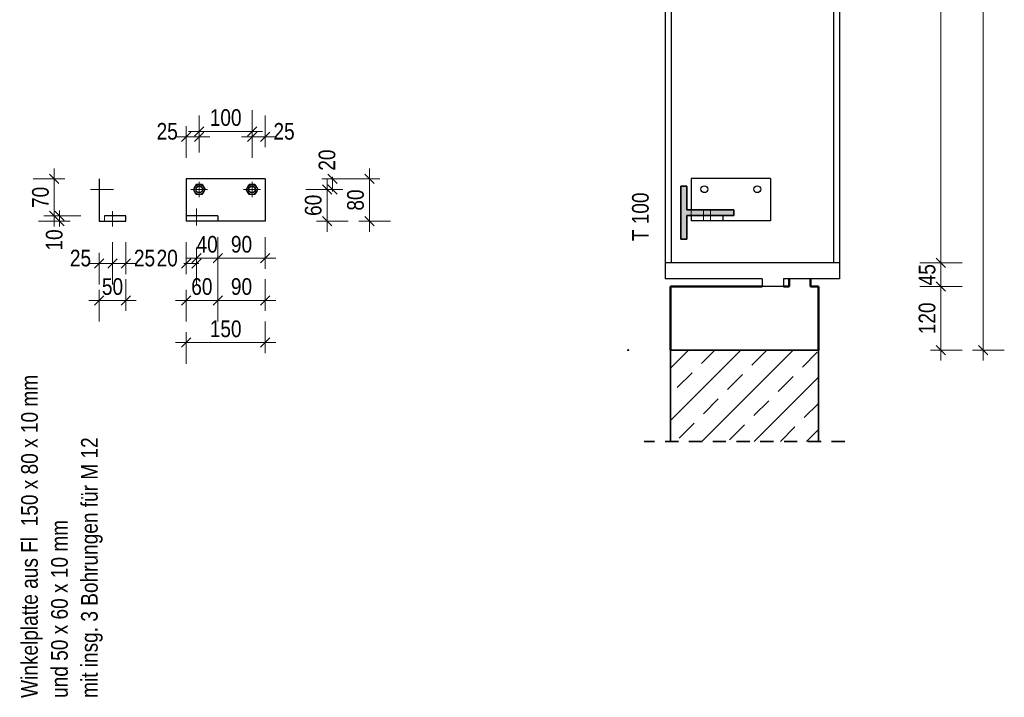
# Model space of a CAD drawing. Header units: millimetres. Extents: x 0 to 91, y -53.4 to 42.
# Tile 87 of 180: x 81.7 to 91, y -26.9 to -20.5. Entities that reach past the tile are written whole.
import ezdxf

# ---------------------------------------------------------------- set-up
doc = ezdxf.new("R2010")
doc.units = ezdxf.units.MM
doc.linetypes.add('DASHDOT', pattern=[1, 0.5, -0.25, 0, -0.25])
doc.linetypes.add('HIDDEN', pattern=[0.375, 0.25, -0.125])
doc.styles.add('Arial Narrow', font='ARIALN.TTF')
doc.dimstyles.new('Arch_Strakon_dimstyle', dxfattribs={"dimtxt": 1, "dimasz": 1, "dimexe": 1.25, "dimexo": 0.0625, "dimgap": 1, "dimtad": 0, "dimdec": 5, "dimzin": 12, "dimdsep": 46, "dimtxsty": 'Arial Narrow', "dimblk": 'Arrowhead_Tick', "dimsah": 1, "dimcen": 0, "dimse1": 1, "dimse2": 1, "dimclrd": 6, "dimclrt": 2, "dimazin": 0, "dimtfac": 1, "dimtdec": 4, "dimtmove": 0, "dimatfit": 3, "dimldrblk": 'NONE', "dimfxl": 1, "dimtvp": 1, "dimtolj": 1, "dimtzin": 0, "dimlwd": 13, "dimarcsym": 2})

# ---------------------------------------------------------------- blocks, each defined once
blk = doc.blocks.new('Arrowhead_Tick')
at = {"color": 0, "linetype": 'Continuous', "lineweight": -2}
for p, q in [((0, 20), (0, -10)), ((-1, 0), (0, 0)), ((10, 0), (0, 0))]:
    blk.add_line(p, q, dxfattribs=at)
at = {"color": 2, "linetype": 'Continuous', "lineweight": 35}
blk.add_line((4.42, 4.42), (-4.42, -4.42), dxfattribs=at)
blk = doc.blocks.new('*D554')
at = {"color": 6, "linetype": 'Continuous', "lineweight": 13}
for p, q in [((83.2181, -22.8128), (83.2081, -22.8128)), ((83.2281, -22.8128), (83.3281, -22.8128)), ((83.3381, -22.8128), (83.3481, -22.8128))]:
    blk.add_line(p, q, dxfattribs=at)
at = {"layer": 'Defpoints', "color": 0}
for p in [(83.2281, -22.4124), (83.3281, -22.4538), (83.3281, -22.8128)]:
    blk.add_point(p, dxfattribs=at)
at = {"color": 6, "lineweight": 13, "xscale": 0.01, "yscale": 0.01, "zscale": 0.01}
blk.add_blockref('Arrowhead_Tick', (83.2281, -22.8128), dxfattribs=at)
at = {"color": 6, "lineweight": 13, "xscale": 0.01, "yscale": 0.01, "zscale": 0.01, "rotation": 180}
blk.add_blockref('Arrowhead_Tick', (83.3281, -22.8128), dxfattribs=at)
at = {"color": 2, "lineweight": 35, "insert": (83.0501, -22.7628), "char_height": 0.1575, "attachment_point": 5, "style": 'Arial Narrow'}
blk.add_mtext('\\A1;20', dxfattribs=at)
blk = doc.blocks.new('_None')
blk = doc.blocks.new('*D555')
at = {"color": 6, "linetype": 'Continuous', "lineweight": 13}
blk.add_line((83.3381, -22.7628), (83.5181, -22.7628), dxfattribs=at)
at = {"layer": 'Defpoints', "color": 0}
for p in [(83.3281, -22.4538), (83.5281, -22.4124), (83.5281, -22.7628)]:
    blk.add_point(p, dxfattribs=at)
at = {"color": 6, "lineweight": 13, "xscale": 0.01, "yscale": 0.01, "zscale": 0.01}
blk.add_blockref('Arrowhead_Tick', (83.5281, -22.7628), dxfattribs=at)
at = {"color": 6, "lineweight": 13, "xscale": 0.01, "yscale": 0.01, "zscale": 0.01, "rotation": 180}
blk.add_blockref('Arrowhead_Tick', (83.3281, -22.7628), dxfattribs=at)
at = {"color": 2, "lineweight": 35, "insert": (83.4281, -22.6324), "char_height": 0.1575, "attachment_point": 5, "style": 'Arial Narrow'}
blk.add_mtext('\\A1;40', dxfattribs=at)
blk = doc.blocks.new('*D556')
at = {"color": 6, "linetype": 'Continuous', "lineweight": 13}
blk.add_line((83.5381, -22.7628), (83.9681, -22.7628), dxfattribs=at)
at = {"layer": 'Defpoints', "color": 0}
for p in [(83.5281, -22.4124), (83.9781, -22.4124), (83.9781, -22.7628)]:
    blk.add_point(p, dxfattribs=at)
at = {"color": 6, "lineweight": 13, "xscale": 0.01, "yscale": 0.01, "zscale": 0.01}
blk.add_blockref('Arrowhead_Tick', (83.9781, -22.7628), dxfattribs=at)
at = {"color": 6, "lineweight": 13, "xscale": 0.01, "yscale": 0.01, "zscale": 0.01, "rotation": 180}
blk.add_blockref('Arrowhead_Tick', (83.5281, -22.7628), dxfattribs=at)
at = {"color": 2, "lineweight": 35, "insert": (83.7531, -22.6324), "char_height": 0.1575, "attachment_point": 5, "style": 'Arial Narrow'}
blk.add_mtext('\\A1;90', dxfattribs=at)
blk = doc.blocks.new('*D557')
at = {"color": 6, "linetype": 'Continuous', "lineweight": 13}
blk.add_line((84.5629, -22.4024), (84.5629, -22.1224), dxfattribs=at)
at = {"layer": 'Defpoints', "color": 0}
for p in [(83.933, -22.1124), (84.5629, -22.1124), (83.9781, -22.4124)]:
    blk.add_point(p, dxfattribs=at)
at = {"color": 6, "lineweight": 13, "xscale": 0.01, "yscale": 0.01, "zscale": 0.01}
for p, rotation in [((84.5629, -22.1124), 90), ((84.5629, -22.4124), 270)]:
    blk.add_blockref('Arrowhead_Tick', p, dxfattribs=dict(at, rotation=rotation))
at = {"color": 2, "lineweight": 35, "insert": (84.4325, -22.2624), "char_height": 0.1575, "attachment_point": 5, "rotation": 90, "style": 'Arial Narrow'}
blk.add_mtext('\\A1;60', dxfattribs=at)
blk = doc.blocks.new('*D558')
at = {"color": 6, "linetype": 'Continuous', "lineweight": 13}
for p, q in [((84.6129, -22.0024), (84.6129, -21.9924)), ((84.6129, -22.1124), (84.6129, -22.0124)), ((84.6129, -22.1224), (84.6129, -22.1324))]:
    blk.add_line(p, q, dxfattribs=at)
at = {"layer": 'Defpoints', "color": 0}
for p in [(83.9781, -22.0124), (84.6129, -22.0124), (83.933, -22.1124)]:
    blk.add_point(p, dxfattribs=at)
at = {"color": 6, "lineweight": 13, "xscale": 0.01, "yscale": 0.01, "zscale": 0.01}
for p, rotation in [((84.6129, -22.0124), 270), ((84.6129, -22.1124), 90)]:
    blk.add_blockref('Arrowhead_Tick', p, dxfattribs=dict(at, rotation=rotation))
at = {"color": 2, "lineweight": 35, "insert": (84.5629, -21.8345), "char_height": 0.1575, "attachment_point": 5, "rotation": 90, "style": 'Arial Narrow'}
blk.add_mtext('\\A1;20', dxfattribs=at)
blk = doc.blocks.new('*D559')
at = {"color": 6, "linetype": 'Continuous', "lineweight": 13}
blk.add_line((84.9629, -22.4024), (84.9629, -22.0224), dxfattribs=at)
at = {"layer": 'Defpoints', "color": 0}
for p in [(83.9781, -22.0124), (84.9629, -22.0124), (83.9781, -22.4124)]:
    blk.add_point(p, dxfattribs=at)
at = {"color": 6, "lineweight": 13, "xscale": 0.01, "yscale": 0.01, "zscale": 0.01}
for p, rotation in [((84.9629, -22.0124), 90), ((84.9629, -22.4124), 270)]:
    blk.add_blockref('Arrowhead_Tick', p, dxfattribs=dict(at, rotation=rotation))
at = {"color": 2, "lineweight": 35, "insert": (84.8325, -22.2124), "char_height": 0.1575, "attachment_point": 5, "rotation": 90, "style": 'Arial Narrow'}
blk.add_mtext('\\A1;80', dxfattribs=at)
blk = doc.blocks.new('*D560')
at = {"color": 6, "linetype": 'Continuous', "lineweight": 13}
for p, q in [((82.0315, -22.3524), (82.0315, -22.3424)), ((82.0315, -22.4124), (82.0315, -22.3624)), ((82.0315, -22.4224), (82.0315, -22.4324))]:
    blk.add_line(p, q, dxfattribs=at)
at = {"layer": 'Defpoints', "color": 0}
for p in [(82.0315, -22.3624), (83.2281, -22.3624), (83.2281, -22.4124)]:
    blk.add_point(p, dxfattribs=at)
at = {"color": 6, "lineweight": 13, "xscale": 0.01, "yscale": 0.01, "zscale": 0.01}
for p, rotation in [((82.0315, -22.4124), 90), ((82.0315, -22.3624), 270)]:
    blk.add_blockref('Arrowhead_Tick', p, dxfattribs=dict(at, rotation=rotation))
at = {"color": 2, "lineweight": 35, "insert": (81.9815, -22.5904), "char_height": 0.1575, "attachment_point": 5, "rotation": 90, "style": 'Arial Narrow'}
blk.add_mtext('\\A1;10', dxfattribs=at)
blk = doc.blocks.new('*D561')
at = {"color": 6, "linetype": 'Continuous', "lineweight": 13}
blk.add_line((81.9815, -22.3524), (81.9815, -22.0224), dxfattribs=at)
at = {"layer": 'Defpoints', "color": 0}
for p in [(81.9815, -22.0124), (83.2281, -22.0124), (83.2281, -22.3624)]:
    blk.add_point(p, dxfattribs=at)
at = {"color": 6, "lineweight": 13, "xscale": 0.01, "yscale": 0.01, "zscale": 0.01}
for p, rotation in [((81.9815, -22.0124), 90), ((81.9815, -22.3624), 270)]:
    blk.add_blockref('Arrowhead_Tick', p, dxfattribs=dict(at, rotation=rotation))
at = {"color": 2, "lineweight": 35, "insert": (81.8511, -22.1874), "char_height": 0.1575, "attachment_point": 5, "rotation": 90, "style": 'Arial Narrow'}
blk.add_mtext('\\A1;70', dxfattribs=at)
blk = doc.blocks.new('*D562')
at = {"color": 6, "linetype": 'Continuous', "lineweight": 13}
blk.add_line((82.4175, -22.8128), (82.5225, -22.8128), dxfattribs=at)
at = {"layer": 'Defpoints', "color": 0}
for p in [(82.4075, -22.4124), (82.5325, -22.4624), (82.5325, -22.8128)]:
    blk.add_point(p, dxfattribs=at)
at = {"color": 6, "lineweight": 13, "xscale": 0.01, "yscale": 0.01, "zscale": 0.01}
blk.add_blockref('Arrowhead_Tick', (82.5325, -22.8128), dxfattribs=at)
at = {"color": 6, "lineweight": 13, "xscale": 0.01, "yscale": 0.01, "zscale": 0.01, "rotation": 180}
blk.add_blockref('Arrowhead_Tick', (82.4075, -22.8128), dxfattribs=at)
at = {"color": 2, "lineweight": 35, "insert": (82.2295, -22.7628), "char_height": 0.1575, "attachment_point": 5, "style": 'Arial Narrow'}
blk.add_mtext('\\A1;25', dxfattribs=at)
blk = doc.blocks.new('*D563')
at = {"color": 6, "linetype": 'Continuous', "lineweight": 13}
blk.add_line((82.5425, -22.8128), (82.6475, -22.8128), dxfattribs=at)
at = {"layer": 'Defpoints', "color": 0}
for p in [(82.6575, -22.4124), (82.5325, -22.4624), (82.6575, -22.8128)]:
    blk.add_point(p, dxfattribs=at)
at = {"color": 6, "lineweight": 13, "xscale": 0.01, "yscale": 0.01, "zscale": 0.01}
blk.add_blockref('Arrowhead_Tick', (82.6575, -22.8128), dxfattribs=at)
at = {"color": 6, "lineweight": 13, "xscale": 0.01, "yscale": 0.01, "zscale": 0.01, "rotation": 180}
blk.add_blockref('Arrowhead_Tick', (82.5325, -22.8128), dxfattribs=at)
at = {"color": 2, "lineweight": 35, "insert": (82.8355, -22.7628), "char_height": 0.1575, "attachment_point": 5, "style": 'Arial Narrow'}
blk.add_mtext('\\A1;25', dxfattribs=at)
blk = doc.blocks.new('*D564')
at = {"color": 6, "linetype": 'Continuous', "lineweight": 13}
blk.add_line((82.4175, -23.1628), (82.6475, -23.1628), dxfattribs=at)
at = {"layer": 'Defpoints', "color": 0}
for p in [(82.4075, -22.4124), (82.6575, -22.4124), (82.6575, -23.1628)]:
    blk.add_point(p, dxfattribs=at)
at = {"color": 6, "lineweight": 13, "xscale": 0.01, "yscale": 0.01, "zscale": 0.01}
blk.add_blockref('Arrowhead_Tick', (82.6575, -23.1628), dxfattribs=at)
at = {"color": 6, "lineweight": 13, "xscale": 0.01, "yscale": 0.01, "zscale": 0.01, "rotation": 180}
blk.add_blockref('Arrowhead_Tick', (82.4075, -23.1628), dxfattribs=at)
at = {"color": 2, "lineweight": 35, "insert": (82.5325, -23.0324), "char_height": 0.1575, "attachment_point": 5, "style": 'Arial Narrow'}
blk.add_mtext('\\A1;50', dxfattribs=at)
blk = doc.blocks.new('*D565')
at = {"color": 6, "linetype": 'Continuous', "lineweight": 13}
blk.add_line((83.2381, -23.1628), (83.5181, -23.1628), dxfattribs=at)
at = {"layer": 'Defpoints', "color": 0}
for p in [(83.2281, -22.4124), (83.5281, -22.4124), (83.5281, -23.1628)]:
    blk.add_point(p, dxfattribs=at)
at = {"color": 6, "lineweight": 13, "xscale": 0.01, "yscale": 0.01, "zscale": 0.01}
blk.add_blockref('Arrowhead_Tick', (83.5281, -23.1628), dxfattribs=at)
at = {"color": 6, "lineweight": 13, "xscale": 0.01, "yscale": 0.01, "zscale": 0.01, "rotation": 180}
blk.add_blockref('Arrowhead_Tick', (83.2281, -23.1628), dxfattribs=at)
at = {"color": 2, "lineweight": 35, "insert": (83.3781, -23.0324), "char_height": 0.1575, "attachment_point": 5, "style": 'Arial Narrow'}
blk.add_mtext('\\A1;60', dxfattribs=at)
blk = doc.blocks.new('*D566')
at = {"color": 6, "linetype": 'Continuous', "lineweight": 13}
blk.add_line((83.5381, -23.1628), (83.9681, -23.1628), dxfattribs=at)
at = {"layer": 'Defpoints', "color": 0}
for p in [(83.5281, -22.4124), (83.9781, -22.4124), (83.9781, -23.1628)]:
    blk.add_point(p, dxfattribs=at)
at = {"color": 6, "lineweight": 13, "xscale": 0.01, "yscale": 0.01, "zscale": 0.01}
blk.add_blockref('Arrowhead_Tick', (83.9781, -23.1628), dxfattribs=at)
at = {"color": 6, "lineweight": 13, "xscale": 0.01, "yscale": 0.01, "zscale": 0.01, "rotation": 180}
blk.add_blockref('Arrowhead_Tick', (83.5281, -23.1628), dxfattribs=at)
at = {"color": 2, "lineweight": 35, "insert": (83.7531, -23.0324), "char_height": 0.1575, "attachment_point": 5, "style": 'Arial Narrow'}
blk.add_mtext('\\A1;90', dxfattribs=at)
blk = doc.blocks.new('*D567')
at = {"color": 6, "linetype": 'Continuous', "lineweight": 13}
blk.add_line((83.2381, -23.5628), (83.9681, -23.5628), dxfattribs=at)
at = {"layer": 'Defpoints', "color": 0}
for p in [(83.2281, -22.4124), (83.9781, -22.4124), (83.9781, -23.5628)]:
    blk.add_point(p, dxfattribs=at)
at = {"color": 6, "lineweight": 13, "xscale": 0.01, "yscale": 0.01, "zscale": 0.01}
blk.add_blockref('Arrowhead_Tick', (83.9781, -23.5628), dxfattribs=at)
at = {"color": 6, "lineweight": 13, "xscale": 0.01, "yscale": 0.01, "zscale": 0.01, "rotation": 180}
blk.add_blockref('Arrowhead_Tick', (83.2281, -23.5628), dxfattribs=at)
at = {"color": 2, "lineweight": 35, "insert": (83.6031, -23.4324), "char_height": 0.1575, "attachment_point": 5, "style": 'Arial Narrow'}
blk.add_mtext('\\A1;150', dxfattribs=at)
blk = doc.blocks.new('*D568')
at = {"color": 6, "linetype": 'Continuous', "lineweight": 13}
blk.add_line((83.2381, -21.6128), (83.3431, -21.6128), dxfattribs=at)
at = {"layer": 'Defpoints', "color": 0}
for p in [(83.3531, -21.6128), (83.2281, -22.0124), (83.3531, -22.0399)]:
    blk.add_point(p, dxfattribs=at)
at = {"color": 6, "lineweight": 13, "xscale": 0.01, "yscale": 0.01, "zscale": 0.01}
blk.add_blockref('Arrowhead_Tick', (83.3531, -21.6128), dxfattribs=at)
at = {"color": 6, "lineweight": 13, "xscale": 0.01, "yscale": 0.01, "zscale": 0.01, "rotation": 180}
blk.add_blockref('Arrowhead_Tick', (83.2281, -21.6128), dxfattribs=at)
at = {"color": 2, "lineweight": 35, "insert": (83.0501, -21.5628), "char_height": 0.1575, "attachment_point": 5, "style": 'Arial Narrow'}
blk.add_mtext('\\A1;25', dxfattribs=at)
blk = doc.blocks.new('*D569')
at = {"color": 6, "linetype": 'Continuous', "lineweight": 13}
blk.add_line((83.3631, -21.5628), (83.8431, -21.5628), dxfattribs=at)
at = {"layer": 'Defpoints', "color": 0}
for p in [(83.8531, -21.5628), (83.3531, -22.0399), (83.8531, -22.0399)]:
    blk.add_point(p, dxfattribs=at)
at = {"color": 6, "lineweight": 13, "xscale": 0.01, "yscale": 0.01, "zscale": 0.01}
blk.add_blockref('Arrowhead_Tick', (83.8531, -21.5628), dxfattribs=at)
at = {"color": 6, "lineweight": 13, "xscale": 0.01, "yscale": 0.01, "zscale": 0.01, "rotation": 180}
blk.add_blockref('Arrowhead_Tick', (83.3531, -21.5628), dxfattribs=at)
at = {"color": 2, "lineweight": 35, "insert": (83.6031, -21.4324), "char_height": 0.1575, "attachment_point": 5, "style": 'Arial Narrow'}
blk.add_mtext('\\A1;100', dxfattribs=at)
blk = doc.blocks.new('*D570')
at = {"color": 6, "linetype": 'Continuous', "lineweight": 13}
blk.add_line((83.8631, -21.6128), (83.9681, -21.6128), dxfattribs=at)
at = {"layer": 'Defpoints', "color": 0}
for p in [(83.9781, -21.6128), (83.8531, -22.0399), (83.9781, -22.0124)]:
    blk.add_point(p, dxfattribs=at)
at = {"color": 6, "lineweight": 13, "xscale": 0.01, "yscale": 0.01, "zscale": 0.01}
blk.add_blockref('Arrowhead_Tick', (83.9781, -21.6128), dxfattribs=at)
at = {"color": 6, "lineweight": 13, "xscale": 0.01, "yscale": 0.01, "zscale": 0.01, "rotation": 180}
blk.add_blockref('Arrowhead_Tick', (83.8531, -21.6128), dxfattribs=at)
at = {"color": 2, "lineweight": 35, "insert": (84.1561, -21.5628), "char_height": 0.1575, "attachment_point": 5, "style": 'Arial Narrow'}
blk.add_mtext('\\A1;25', dxfattribs=at)
blk = doc.blocks.new('*D595')
at = {"color": 6, "linetype": 'Continuous', "lineweight": 13}
blk.add_line((90.3713, -23.6224), (90.3713, -23.0424), dxfattribs=at)
at = {"layer": 'Defpoints', "color": 0}
for p in [(89.2119, -23.0324), (90.3713, -23.0324), (89.2119, -23.6324)]:
    blk.add_point(p, dxfattribs=at)
at = {"color": 6, "lineweight": 13, "xscale": 0.01, "yscale": 0.01, "zscale": 0.01}
for p, rotation in [((90.3713, -23.0324), 90), ((90.3713, -23.6324), 270)]:
    blk.add_blockref('Arrowhead_Tick', p, dxfattribs=dict(at, rotation=rotation))
at = {"color": 2, "lineweight": 35, "insert": (90.2409, -23.3324), "char_height": 0.1575, "attachment_point": 5, "rotation": 90, "style": 'Arial Narrow'}
blk.add_mtext('\\A1;120', dxfattribs=at)
blk = doc.blocks.new('*D596')
at = {"color": 6, "linetype": 'Continuous', "lineweight": 13}
blk.add_line((90.3713, -23.0224), (90.3713, -22.8174), dxfattribs=at)
at = {"layer": 'Defpoints', "color": 0}
for p in [(89.4119, -22.8074), (90.3713, -22.8074), (89.2119, -23.0324)]:
    blk.add_point(p, dxfattribs=at)
at = {"color": 6, "lineweight": 13, "xscale": 0.01, "yscale": 0.01, "zscale": 0.01}
for p, rotation in [((90.3713, -22.8074), 90.00000000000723), ((90.3713, -23.0324), 270.0000000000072)]:
    blk.add_blockref('Arrowhead_Tick', p, dxfattribs=dict(at, rotation=rotation))
at = {"color": 2, "lineweight": 35, "insert": (90.2412, -22.9199), "char_height": 0.1575, "attachment_point": 5, "rotation": 90, "style": 'Arial Narrow'}
blk.add_mtext('\\A1;45', dxfattribs=at)
blk = doc.blocks.new('*D600')
at = {"color": 6, "linetype": 'Continuous', "lineweight": 13}
blk.add_line((90.3713, -22.7974), (90.3713, -15.0432), dxfattribs=at)
at = {"layer": 'Defpoints', "color": 0}
for p in [(89.4119, -15.0332), (90.3713, -15.0332), (89.4119, -22.8074)]:
    blk.add_point(p, dxfattribs=at)
at = {"color": 6, "lineweight": 13, "xscale": 0.01, "yscale": 0.01, "zscale": 0.01}
for p, rotation in [((90.3713, -15.0332), 90), ((90.3713, -22.8074), 270)]:
    blk.add_blockref('Arrowhead_Tick', p, dxfattribs=dict(at, rotation=rotation))
at = {"color": 2, "lineweight": 35, "insert": (90.2409, -18.9203), "char_height": 0.1575, "attachment_point": 5, "rotation": 90, "style": 'Arial Narrow'}
blk.add_mtext('\\A1;1555', dxfattribs=at)
blk = doc.blocks.new('*D602')
at = {"color": 6, "linetype": 'Continuous', "lineweight": 13}
blk.add_line((90.7713, -23.6224), (90.7713, -15.0432), dxfattribs=at)
at = {"layer": 'Defpoints', "color": 0}
for p in [(84.1735, -15.0332), (90.7713, -15.0332), (87.4119, -23.6324)]:
    blk.add_point(p, dxfattribs=at)
at = {"color": 6, "lineweight": 13, "xscale": 0.01, "yscale": 0.01, "zscale": 0.01}
for p, rotation in [((90.7713, -15.0332), 90), ((90.7713, -23.6324), 270)]:
    blk.add_blockref('Arrowhead_Tick', p, dxfattribs=dict(at, rotation=rotation))
at = {"color": 2, "lineweight": 35, "insert": (90.6409, -19.3328), "char_height": 0.1575, "attachment_point": 5, "rotation": 90, "style": 'Arial Narrow'}
blk.add_mtext('\\A1;1720', dxfattribs=at)

msp = doc.modelspace()

# ---------------------------------------------------------------- hatches: boundary and pattern name
at = {"lineweight": 13, "true_color": 0x4682b4}
msp.add_hatch(color=145, dxfattribs=at).paths.add_polyline_path([(88.411917, -22.3599387), (88.411917, -22.3049387), (87.966917, -22.3049387), (87.966917, -22.0824387), (87.911917, -22.0824387), (87.911917, -22.5824387), (87.966917, -22.5824387), (87.966917, -22.3599387)])
at = {"lineweight": 13}
h = msp.add_hatch(dxfattribs=at)
h.set_pattern_fill('bB', color=6, scale=0.01, angle=45, style=0, pattern_type=2)
h.set_pattern_definition([(45, (0, 0), (-0.2474874, 0.2474874), [0.2, -0.125]), (45, (-0.12374, 0.12374), (-0.2474874, 0.2474874), [])])
h.paths.add_polyline_path([(89.211917, -24.4971869), (89.211917, -23.6324387), (87.811917, -23.6324387), (87.811917, -24.4971869)])

# ---------------------------------------------------------------- linework, layer by layer
at = {"color": 3, "linetype": 'Continuous', "lineweight": 25}
for p, q in [((87.761917, -15.0331881), (87.761917, -22.8074387)), ((87.8194111, -15.0331881), (87.8194111, -22.8074387)), ((89.3544111, -15.0331881), (89.3544111, -22.8074387)), ((89.4119111, -15.0331881), (89.4119111, -22.8074387)), ((82.4074867, -22.0124387), (82.4074867, -22.4124387)), ((83.2281073, -22.0124387), (83.2281073, -22.3624387)), ((83.9781073, -22.0124387), (83.2281073, -22.0124387)), ((83.3256832, -22.0649387), (83.2982591, -22.1124387)), ((83.3805315, -22.0649387), (83.3256832, -22.0649387)), ((83.3805315, -22.0649387), (83.4079556, -22.1124387)), ((83.8256832, -22.0649387), (83.7982591, -22.1124387)), ((83.8805315, -22.0649387), (83.8256832, -22.0649387)), ((83.8805315, -22.0649387), (83.9079556, -22.1124387)), ((83.9781073, -22.0124387), (83.9781073, -22.4124387)), ((88.0084228, -22.0099387), (88.0084228, -22.3049387)), ((88.7584228, -22.0099387), (88.0084228, -22.0099387)), ((88.7584228, -22.0099387), (88.7584228, -22.4099387)), ((83.3256832, -22.1599387), (83.2982591, -22.1124387)), ((83.3805315, -22.1599387), (83.3256832, -22.1599387)), ((83.3805315, -22.1599387), (83.4079556, -22.1124387)), ((83.8256832, -22.1599387), (83.7982591, -22.1124387)), ((83.8805315, -22.1599387), (83.8256832, -22.1599387)), ((83.8805315, -22.1599387), (83.9079556, -22.1124387)), ((88.0084228, -22.3599387), (88.0084228, -22.4099387)), ((88.3084228, -22.3599387), (88.3084228, -22.4099387)), ((82.4074867, -22.4124387), (82.6574867, -22.4124387)), ((82.6574867, -22.3624387), (82.4574867, -22.3624387)), ((82.6574867, -22.4124387), (82.6574867, -22.3624387)), ((83.5281073, -22.3624387), (83.2281073, -22.3624387)), ((83.2281073, -22.3624387), (83.2281073, -22.4124387)), ((83.5281073, -22.4124387), (83.2281073, -22.4124387)), ((83.5281073, -22.3624387), (83.5281073, -22.4124387)), ((83.9781073, -22.4124387), (83.5281073, -22.4124387)), ((88.3084228, -22.4099387), (88.0084228, -22.4099387)), ((88.7584228, -22.4099387), (88.3084228, -22.4099387)), ((87.761917, -22.8074387), (87.761917, -22.9574387)), ((89.4119111, -22.8074387), (87.761917, -22.8074387)), ((89.4119111, -22.8074387), (89.4119111, -22.9574387)), ((88.6814204, -22.9574387), (87.761917, -22.9574387)), ((88.6814204, -22.9574387), (88.6814204, -23.0324387)), ((88.8814204, -22.9574387), (88.8814204, -23.0324387)), ((89.4119111, -22.9574387), (88.8814204, -22.9574387)), ((88.8814204, -23.0324387), (88.6814204, -23.0324387))]:
    msp.add_line(p, q, dxfattribs=at)
at = {"color": 5, "linetype": 'DASHDOT', "lineweight": 18, "ltscale": 0.5}
for p, q in [((83.3531073, -22.1849387), (83.3531073, -22.0399387)), ((83.8531073, -22.1849387), (83.8531073, -22.0399387)), ((83.2732591, -22.1124387), (83.4329556, -22.1124387)), ((83.7732591, -22.1124387), (83.9329556, -22.1124387))]:
    msp.add_line(p, q, dxfattribs=at)
at = {"color": 6, "linetype": 'DASHDOT', "lineweight": 13, "ltscale": 0.5}
for p, q in [((82.323145, -22.1124387), (82.5423968, -22.1124387)), ((82.5324867, -22.4624387), (82.5324867, -22.3164509)), ((82.4574867, -22.3624387), (82.4574867, -22.4124387))]:
    msp.add_line(p, q, dxfattribs=at)
at = {"color": 2, "linetype": 'Continuous', "lineweight": 35}
for p, q in [((87.911917, -22.0824387), (87.911917, -22.5824387)), ((87.966917, -22.0824387), (87.911917, -22.0824387)), ((87.966917, -22.0824387), (87.966917, -22.3049387)), ((88.411917, -22.3049387), (87.966917, -22.3049387)), ((87.966917, -22.3599387), (87.966917, -22.5824387)), ((88.411917, -22.3599387), (87.966917, -22.3599387)), ((88.411917, -22.3049387), (88.411917, -22.3599387)), ((87.966917, -22.5824387), (87.911917, -22.5824387)), ((89.211917, -23.6324387), (87.811881, -23.6324387)), ((87.811917, -23.6324387), (87.811917, -24.4971869)), ((89.211917, -23.6324387), (89.211917, -24.4971869))]:
    msp.add_line(p, q, dxfattribs=at)
at = {"color": 6, "linetype": 'HIDDEN', "lineweight": 13, "ltscale": 0.5}
for p, q in [((83.3281073, -22.2936427), (83.3281073, -22.3624387)), ((88.0084228, -22.3049387), (88.0084228, -22.3599387)), ((88.1259856, -22.3049387), (88.1259856, -22.3599387)), ((88.1259856, -22.3599387), (88.1259856, -22.4099387)), ((88.1909856, -22.3049387), (88.1909856, -22.3599387)), ((88.1909856, -22.3599387), (88.1909856, -22.4099387)), ((83.3281073, -22.3624387), (83.3281073, -22.4538066))]:
    msp.add_line(p, q, dxfattribs=at)
at = {"color": 4, "linetype": 'Continuous', "lineweight": 50}
for p, q in [((88.9364204, -22.9574387), (88.9364204, -23.0324387)), ((89.1364204, -22.9574387), (89.1364204, -23.0324387)), ((87.811917, -23.0324387), (87.811917, -23.6324387)), ((88.6814204, -23.0324387), (87.811917, -23.0324387)), ((88.9364204, -23.0324387), (88.8814204, -23.0324387)), ((89.211917, -23.0324387), (89.1364204, -23.0324387)), ((89.211917, -23.0324387), (89.211917, -23.6324387))]:
    msp.add_line(p, q, dxfattribs=at)
at = {"color": 2, "linetype": 'HIDDEN', "lineweight": 35, "ltscale": 0.5}
msp.add_line((89.461881, -24.4971869), (87.561881, -24.4971869), dxfattribs=at)
at = {"color": 3, "linetype": 'Continuous', "lineweight": 25}
for centre, radius in [((83.3531073, -22.1124387), 0.0475), ((83.3531073, -22.1124387), 0.0325), ((83.8531073, -22.1124387), 0.0475), ((83.8531073, -22.1124387), 0.0325), ((88.1334228, -22.1099387), 0.0325), ((88.6334228, -22.1099387), 0.0325), ((83.3531073, -22.1124387), 0.03), ((83.8531073, -22.1124387), 0.03)]:
    msp.add_circle(centre, radius, dxfattribs=at)
at = {"color": 9, "linetype": 'Continuous', "lineweight": 0}
msp.add_circle((87.411881, -23.6324387), 0.00555, dxfattribs=at)

# ---------------------------------------------------------------- texts
at = {"color": 2, "lineweight": 35, "style": 'Arial Narrow'}
for s, p in [('T 100', (87.6060018, -22.6023051)), ('Winkelplatte aus Fl  150 x 80 x 10 mm', (81.825347, -26.9262317)), ('mit insg. 3 Bohrungen für M 12', (82.392347, -26.9262317)), ('und 50 x 60 x 10 mm', (82.108847, -26.9262317))]:
    msp.add_text(s, height=0.1575, rotation=90, dxfattribs=at).set_placement(p)

# ---------------------------------------------------------------- dimensions: what is measured, and where the dimension line sits
at = {"lineweight": 35}
for base, p1, p2, text, override, picture, middle in [((90.7712748, -15.0331881), (87.411881, -23.6324387), (84.1734572, -15.0331881), '1720', {"dimscale": 0.01, "dimtxt": 15.75, "dimasz": 1, "dimgap": 5, "dimtad": 1, "dimjust": 0, "dimtih": 0, "dimtoh": 0, "dimdec": 3, "dimdsep": 46, "dimtxsty": 'Arial Narrow', "dimclrd": 6, "dimclrt": 2, "dimtix": 1, "dimtofl": 255, "dimtmove": 0, "dimatfit": 2, "dimfxl": 0, "dimfxlon": 0, "dimtvp": 31.746032, "dimlwd": 13}, '*D602', (90.7712748, -19.3328134)), ((90.3712748, -15.0331881), (89.4119111, -22.8074387), (89.4119111, -15.0331881), '1555', {"dimscale": 0.01, "dimtxt": 15.75, "dimasz": 1, "dimgap": 5, "dimtad": 1, "dimjust": 0, "dimtih": 0, "dimtoh": 0, "dimdec": 3, "dimdsep": 46, "dimtxsty": 'Arial Narrow', "dimclrd": 6, "dimclrt": 2, "dimtix": 1, "dimtofl": 255, "dimtmove": 0, "dimatfit": 2, "dimfxl": 0, "dimfxlon": 0, "dimtvp": 31.746032, "dimlwd": 13}, '*D600', (90.3712748, -18.9203134)), ((84.6129256, -22.0124387), (83.9329556, -22.1124387), (83.9781073, -22.0124387), '20', {"dimscale": 0.01, "dimtxt": 15.75, "dimasz": 1, "dimgap": 5, "dimtad": 1, "dimjust": 4, "dimtih": 0, "dimtoh": 0, "dimdec": 3, "dimdsep": 46, "dimtxsty": 'Arial Narrow', "dimclrd": 6, "dimclrt": 2, "dimtix": 0, "dimtofl": 255, "dimtmove": 2, "dimatfit": 2, "dimfxl": 0, "dimfxlon": 0, "dimtvp": 31.746032, "dimlwd": 13}, '*D558', (84.5629256, -21.8344637)), ((81.9814976, -22.0124387), (83.2281073, -22.3624387), (83.2281073, -22.0124387), '70', {"dimscale": 0.01, "dimtxt": 15.75, "dimasz": 1, "dimgap": 5, "dimtad": 1, "dimjust": 0, "dimtih": 0, "dimtoh": 0, "dimdec": 3, "dimdsep": 46, "dimtxsty": 'Arial Narrow', "dimclrd": 6, "dimclrt": 2, "dimtix": 1, "dimtofl": 255, "dimtmove": 0, "dimatfit": 2, "dimfxl": 0, "dimfxlon": 0, "dimtvp": 31.746032, "dimlwd": 13}, '*D561', (81.9814976, -22.1874387)), ((84.9629256, -22.0124387), (83.9781073, -22.4124387), (83.9781073, -22.0124387), '80', {"dimscale": 0.01, "dimtxt": 15.75, "dimasz": 1, "dimgap": 5, "dimtad": 1, "dimjust": 0, "dimtih": 0, "dimtoh": 0, "dimdec": 3, "dimdsep": 46, "dimtxsty": 'Arial Narrow', "dimclrd": 6, "dimclrt": 2, "dimtix": 1, "dimtofl": 255, "dimtmove": 0, "dimatfit": 2, "dimfxl": 0, "dimfxlon": 0, "dimtvp": 31.746032, "dimlwd": 13}, '*D559', (84.9629256, -22.2124387)), ((84.5629256, -22.1124387), (83.9781073, -22.4124387), (83.9329556, -22.1124387), '60', {"dimscale": 0.01, "dimtxt": 15.75, "dimasz": 1, "dimgap": 5, "dimtad": 1, "dimjust": 0, "dimtih": 0, "dimtoh": 0, "dimdec": 3, "dimdsep": 46, "dimtxsty": 'Arial Narrow', "dimclrd": 6, "dimclrt": 2, "dimtix": 1, "dimtofl": 255, "dimtmove": 0, "dimatfit": 2, "dimfxl": 0, "dimfxlon": 0, "dimtvp": 31.746032, "dimlwd": 13}, '*D557', (84.5629256, -22.2624387)), ((82.0314976, -22.3624387), (83.2281073, -22.4124387), (83.2281073, -22.3624387), '10', {"dimscale": 0.01, "dimtxt": 15.75, "dimasz": 1, "dimgap": 5, "dimtad": 1, "dimjust": 0, "dimtih": 0, "dimtoh": 0, "dimdec": 3, "dimdsep": 46, "dimtxsty": 'Arial Narrow', "dimclrd": 6, "dimclrt": 2, "dimtix": 0, "dimtofl": 255, "dimtmove": 2, "dimatfit": 2, "dimfxl": 0, "dimfxlon": 0, "dimtvp": 31.746032, "dimlwd": 13}, '*D560', (81.9814976, -22.5904137)), ((90.3712748, -22.8074387), (89.211917, -23.0324387), (89.4119111, -22.8074387), '45', {"dimscale": 0.01, "dimtxt": 15.75, "dimasz": 1, "dimgap": 5, "dimtad": 1, "dimjust": 0, "dimtih": 0, "dimtoh": 0, "dimdec": 3, "dimdsep": 46, "dimtxsty": 'Arial Narrow', "dimclrd": 6, "dimclrt": 2, "dimtix": 1, "dimtofl": 255, "dimtmove": 0, "dimatfit": 2, "dimfxl": 0, "dimfxlon": 0, "dimtvp": 31.746032, "dimlwd": 13}, '*D596', (90.3712748, -22.9199387)), ((90.3712748, -23.0324387), (89.211917, -23.6324387), (89.211917, -23.0324387), '120', {"dimscale": 0.01, "dimtxt": 15.75, "dimasz": 1, "dimgap": 5, "dimtad": 1, "dimjust": 0, "dimtih": 0, "dimtoh": 0, "dimdec": 3, "dimdsep": 46, "dimtxsty": 'Arial Narrow', "dimclrd": 6, "dimclrt": 2, "dimtix": 1, "dimtofl": 255, "dimtmove": 0, "dimatfit": 2, "dimfxl": 0, "dimfxlon": 0, "dimtvp": 31.746032, "dimlwd": 13}, '*D595', (90.3712748, -23.3324387))]:
    dim = msp.add_linear_dim(base=base, p1=p1, p2=p2, angle=90, text=text, dimstyle='Arch_Strakon_dimstyle', override=override, dxfattribs=at)
    dim.commit()
    dim.dimension.update_dxf_attribs({"geometry": picture, "text_midpoint": middle, "dimtype": 160})
for base, p1, p2, text, override, picture, middle in [((83.8531073, -21.5627684), (83.3531073, -22.0399387), (83.8531073, -22.0399387), '100', {"dimscale": 0.01, "dimtxt": 15.75, "dimasz": 1, "dimgap": 5, "dimtad": 1, "dimjust": 0, "dimtih": 0, "dimtoh": 0, "dimdec": 3, "dimdsep": 46, "dimtxsty": 'Arial Narrow', "dimclrd": 6, "dimclrt": 2, "dimtix": 1, "dimtofl": 255, "dimtmove": 0, "dimatfit": 2, "dimfxl": 0, "dimfxlon": 0, "dimtvp": 31.746032, "dimlwd": 13}, '*D569', (83.6031073, -21.5627684)), ((83.3531073, -21.6127684), (83.2281073, -22.0124387), (83.3531073, -22.0399387), '25', {"dimscale": 0.01, "dimtxt": 15.75, "dimasz": 1, "dimgap": 5, "dimtad": 1, "dimjust": 0, "dimtih": 0, "dimtoh": 0, "dimdec": 3, "dimdsep": 46, "dimtxsty": 'Arial Narrow', "dimclrd": 6, "dimclrt": 2, "dimtix": 0, "dimtofl": 255, "dimtmove": 2, "dimatfit": 2, "dimfxl": 0, "dimfxlon": 0, "dimtvp": 31.746032, "dimlwd": 13}, '*D568', (83.0501323, -21.5627684)), ((83.9781073, -21.6127684), (83.8531073, -22.0399387), (83.9781073, -22.0124387), '25', {"dimscale": 0.01, "dimtxt": 15.75, "dimasz": 1, "dimgap": 5, "dimtad": 1, "dimjust": 4, "dimtih": 0, "dimtoh": 0, "dimdec": 3, "dimdsep": 46, "dimtxsty": 'Arial Narrow', "dimclrd": 6, "dimclrt": 2, "dimtix": 0, "dimtofl": 255, "dimtmove": 2, "dimatfit": 2, "dimfxl": 0, "dimfxlon": 0, "dimtvp": 31.746032, "dimlwd": 13}, '*D570', (84.1560823, -21.5627684)), ((82.5324867, -22.8127684), (82.4074867, -22.4124387), (82.5324867, -22.4624387), '25', {"dimscale": 0.01, "dimtxt": 15.75, "dimasz": 1, "dimgap": 5, "dimtad": 1, "dimjust": 0, "dimtih": 0, "dimtoh": 0, "dimdec": 3, "dimdsep": 46, "dimtxsty": 'Arial Narrow', "dimclrd": 6, "dimclrt": 2, "dimtix": 0, "dimtofl": 255, "dimtmove": 2, "dimatfit": 2, "dimfxl": 0, "dimfxlon": 0, "dimtvp": 31.746032, "dimlwd": 13}, '*D562', (82.2295117, -22.7627684)), ((82.6574867, -23.1627684), (82.4074867, -22.4124387), (82.6574867, -22.4124387), '50', {"dimscale": 0.01, "dimtxt": 15.75, "dimasz": 1, "dimgap": 5, "dimtad": 1, "dimjust": 0, "dimtih": 0, "dimtoh": 0, "dimdec": 3, "dimdsep": 46, "dimtxsty": 'Arial Narrow', "dimclrd": 6, "dimclrt": 2, "dimtix": 1, "dimtofl": 255, "dimtmove": 0, "dimatfit": 2, "dimfxl": 0, "dimfxlon": 0, "dimtvp": 31.746032, "dimlwd": 13}, '*D564', (82.5324867, -23.1627684)), ((82.6574867, -22.8127684), (82.5324867, -22.4624387), (82.6574867, -22.4124387), '25', {"dimscale": 0.01, "dimtxt": 15.75, "dimasz": 1, "dimgap": 5, "dimtad": 1, "dimjust": 4, "dimtih": 0, "dimtoh": 0, "dimdec": 3, "dimdsep": 46, "dimtxsty": 'Arial Narrow', "dimclrd": 6, "dimclrt": 2, "dimtix": 0, "dimtofl": 255, "dimtmove": 2, "dimatfit": 2, "dimfxl": 0, "dimfxlon": 0, "dimtvp": 31.746032, "dimlwd": 13}, '*D563', (82.8354617, -22.7627684)), ((83.3281073, -22.8127684), (83.2281073, -22.4124387), (83.3281073, -22.4538066), '20', {"dimscale": 0.01, "dimtxt": 15.75, "dimasz": 1, "dimgap": 5, "dimtad": 1, "dimjust": 0, "dimtih": 0, "dimtoh": 0, "dimdec": 3, "dimdsep": 46, "dimtxsty": 'Arial Narrow', "dimclrd": 6, "dimclrt": 2, "dimtix": 0, "dimtofl": 255, "dimtmove": 2, "dimatfit": 2, "dimfxl": 0, "dimfxlon": 0, "dimtvp": 31.746032, "dimlwd": 13}, '*D554', (83.0501323, -22.7627684)), ((83.5281073, -23.1627684), (83.2281073, -22.4124387), (83.5281073, -22.4124387), '60', {"dimscale": 0.01, "dimtxt": 15.75, "dimasz": 1, "dimgap": 5, "dimtad": 1, "dimjust": 0, "dimtih": 0, "dimtoh": 0, "dimdec": 3, "dimdsep": 46, "dimtxsty": 'Arial Narrow', "dimclrd": 6, "dimclrt": 2, "dimtix": 1, "dimtofl": 255, "dimtmove": 0, "dimatfit": 2, "dimfxl": 0, "dimfxlon": 0, "dimtvp": 31.746032, "dimlwd": 13}, '*D565', (83.3781073, -23.1627684)), ((83.9781073, -23.5627684), (83.2281073, -22.4124387), (83.9781073, -22.4124387), '150', {"dimscale": 0.01, "dimtxt": 15.75, "dimasz": 1, "dimgap": 5, "dimtad": 1, "dimjust": 0, "dimtih": 0, "dimtoh": 0, "dimdec": 3, "dimdsep": 46, "dimtxsty": 'Arial Narrow', "dimclrd": 6, "dimclrt": 2, "dimtix": 1, "dimtofl": 255, "dimtmove": 0, "dimatfit": 2, "dimfxl": 0, "dimfxlon": 0, "dimtvp": 31.746032, "dimlwd": 13}, '*D567', (83.6031073, -23.5627684)), ((83.5281073, -22.7627684), (83.3281073, -22.4538066), (83.5281073, -22.4124387), '40', {"dimscale": 0.01, "dimtxt": 15.75, "dimasz": 1, "dimgap": 5, "dimtad": 1, "dimjust": 0, "dimtih": 0, "dimtoh": 0, "dimdec": 3, "dimdsep": 46, "dimtxsty": 'Arial Narrow', "dimclrd": 6, "dimclrt": 2, "dimtix": 1, "dimtofl": 255, "dimtmove": 0, "dimatfit": 2, "dimfxl": 0, "dimfxlon": 0, "dimtvp": 31.746032, "dimlwd": 13}, '*D555', (83.4281073, -22.7627684)), ((83.9781073, -22.7627684), (83.5281073, -22.4124387), (83.9781073, -22.4124387), '90', {"dimscale": 0.01, "dimtxt": 15.75, "dimasz": 1, "dimgap": 5, "dimtad": 1, "dimjust": 0, "dimtih": 0, "dimtoh": 0, "dimdec": 3, "dimdsep": 46, "dimtxsty": 'Arial Narrow', "dimclrd": 6, "dimclrt": 2, "dimtix": 1, "dimtofl": 255, "dimtmove": 0, "dimatfit": 2, "dimfxl": 0, "dimfxlon": 0, "dimtvp": 31.746032, "dimlwd": 13}, '*D556', (83.7531073, -22.7627684)), ((83.9781073, -23.1627684), (83.5281073, -22.4124387), (83.9781073, -22.4124387), '90', {"dimscale": 0.01, "dimtxt": 15.75, "dimasz": 1, "dimgap": 5, "dimtad": 1, "dimjust": 0, "dimtih": 0, "dimtoh": 0, "dimdec": 3, "dimdsep": 46, "dimtxsty": 'Arial Narrow', "dimclrd": 6, "dimclrt": 2, "dimtix": 1, "dimtofl": 255, "dimtmove": 0, "dimatfit": 2, "dimfxl": 0, "dimfxlon": 0, "dimtvp": 31.746032, "dimlwd": 13}, '*D566', (83.7531073, -23.1627684))]:
    dim = msp.add_linear_dim(base=base, p1=p1, p2=p2, text=text, dimstyle='Arch_Strakon_dimstyle', override=override, dxfattribs=at)
    dim.commit()
    dim.dimension.update_dxf_attribs({"geometry": picture, "text_midpoint": middle, "dimtype": 160})

doc.saveas('drawing.dxf')
